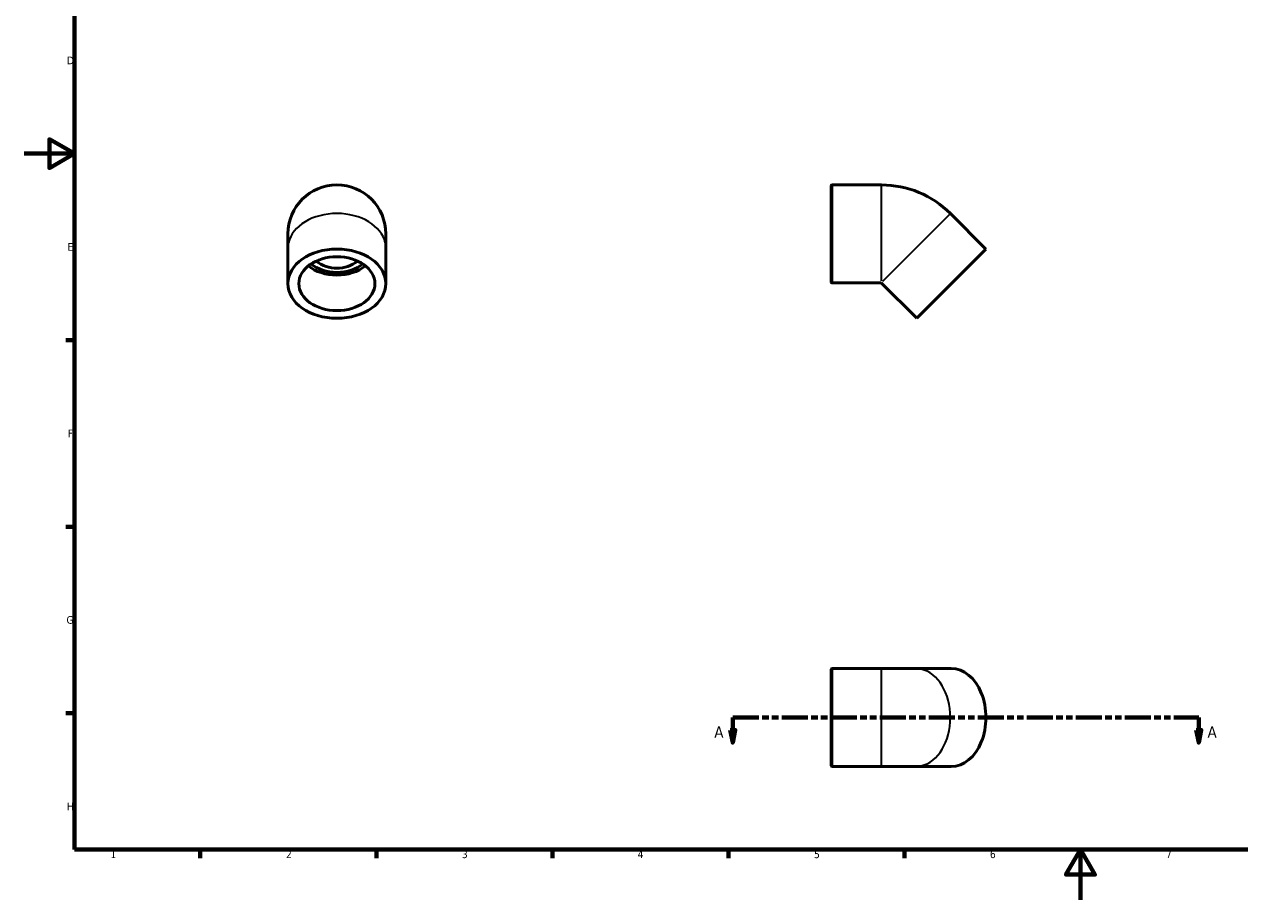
# Model space of a CAD drawing. Header units: millimetres. Extents: x 0 to 906, y 0 to 697.
# Tile 1 of 3: x 0 to 484, y 0 to 348. Entities that reach past the tile are written whole.
import ezdxf

# ---------------------------------------------------------------- set-up
doc = ezdxf.new("R2010")
doc.units = ezdxf.units.MM
doc.linetypes.add('DOUBLE_DASH_CHAIN', pattern=[1.2403, 0.6614, -0.0827, 0.1654, -0.0827, 0.1654, -0.0827])
for name, color, linetype, lineweight in [('Border (ANSI)', 7, 'Continuous', 70), ('Section Line (ANSI)', 7, 'DOUBLE_DASH_CHAIN', 70), ('Visible (ANSI)', 7, 'Continuous', 50), ('Visible Narrow (ANSI)', 7, 'Continuous', 35)]:
    doc.layers.add(name, color=color, linetype=linetype, lineweight=lineweight)
doc.styles.add('Label Text (ANSI)', font='tahoma.ttf')
doc.styles.add('Note Text (ANSI)', font='tahoma.ttf')

# ---------------------------------------------------------------- blocks, each defined once
blk = doc.blocks.new('Borders Default Border')
at = {"layer": 'Border (ANSI)'}
for p, q in [((20, 222.75), (16.55, 222.75)), ((20, 148.5), (16.55, 148.5)), ((20, 74.25), (16.55, 74.25)), ((70.08, 20), (70.08, 16.55)), ((140.17, 20), (140.17, 16.55)), ((210.25, 20), (210.25, 16.55)), ((280.33, 20), (280.33, 16.55)), ((350.42, 20), (350.42, 16.55))]:
    blk.add_line(p, q, dxfattribs=at)
at = {"layer": 'Border (ANSI)', "flags": 128}
for points in [[(20, 20), (20, 574), (821, 574), (821, 20), (20, 20)], [(0, 297), (20, 297), (10, 302.77), (10, 291.23), (20, 297)], [(420.5, 0), (420.5, 20), (414.73, 10), (426.27, 10), (420.5, 20)]]:
    blk.add_lwpolyline(points, dxfattribs=at)
at = {"layer": 'Border (ANSI)', "char_height": 3.05, "attachment_point": 7, "style": 'Note Text (ANSI)'}
for s, insert in [('D', (16.96, 332.6)), ('E', (17.21, 258.35)), ('F', (17.29, 184.1)), ('G', (16.81, 109.79)), ('H', (16.97, 35.6)), ('1', (34.35, 16.55)), ('2', (104.2, 16.55)), ('3', (174.26, 16.49)), ('4', (244.23, 16.55)), ('5', (314.48, 16.49)), ('6', (384.49, 16.49)), ('7', (454.6, 16.55))]:
    blk.add_mtext(s, dxfattribs=dict(at, insert=insert))
blk = doc.blocks.new('2dTransSection0')
at = {"layer": 'Section Line (ANSI)', "linetype": 'DOUBLE_DASH_CHAIN', "ltscale": 15.733796}
blk.add_line((282.09, 72.53), (467.63, 72.53), dxfattribs=at)
at = {"layer": 'Section Line (ANSI)', "linetype": 'Continuous'}
for p, q in [((282.09, 72.53), (292, 72.53)), ((282.09, 72.53), (282.09, 67.53)), ((457.72, 72.53), (467.63, 72.53)), ((467.63, 72.53), (467.63, 67.53)), ((281.09, 67.53), (282.09, 62.53)), ((283.09, 67.53), (281.09, 67.53)), ((282.09, 67.53), (282.09, 62.53)), ((282.09, 62.53), (283.09, 67.53)), ((466.63, 67.53), (467.63, 62.53)), ((468.63, 67.53), (466.63, 67.53)), ((467.63, 67.53), (467.63, 62.53)), ((467.63, 62.53), (468.63, 67.53))]:
    blk.add_line(p, q, dxfattribs=at)
at = {"layer": 'Section Line (ANSI)', "linetype": 'Continuous', "flags": 128}
for points in [[(281.09, 67.53), (282.09, 62.53), (283.09, 67.53), (281.09, 67.53)], [(466.63, 67.53), (467.63, 62.53), (468.63, 67.53), (466.63, 67.53)]]:
    blk.add_lwpolyline(points, dxfattribs=at)
at = {"layer": 'Section Line (ANSI)'}
for points in [[(281.09, 67.53), (282.09, 62.53), (283.09, 67.53), (281.09, 67.53)], [(466.63, 67.53), (467.63, 62.53), (468.63, 67.53), (466.63, 67.53)]]:
    blk.add_solid(points, dxfattribs=at)
at = {"layer": 'Section Line (ANSI)', "char_height": 4.57, "attachment_point": 7, "style": 'Label Text (ANSI)'}
for insert in [(274.73, 64.46), (471.11, 64.46)]:
    blk.add_mtext('A', dxfattribs=dict(at, insert=insert))

msp = doc.modelspace()

# ---------------------------------------------------------------- linework, layer by layer
at = {"layer": 'Visible (ANSI)'}
for p, q in [((321.315, 245.851), (321.315, 284.245)), ((321.618, 284.548), (341.315, 284.548)), ((382.902, 259.038), (368.76, 273.18)), ((104.959, 265.048), (104.959, 259.391)), ((143.959, 259.391), (143.959, 265.048)), ((104.959, 245.249), (104.959, 259.391)), ((143.959, 245.249), (143.959, 259.391)), ((382.902, 259.038), (355.325, 231.461)), ((321.618, 245.548), (341.237, 245.548)), ((341.315, 245.735), (341.237, 245.548)), ((355.325, 231.461), (341.237, 245.548)), ((321.618, 92.029), (341.315, 92.029)), ((354.971, 92.029), (341.315, 92.029)), ((369.114, 92.029), (354.971, 92.029)), ((321.315, 53.332), (321.315, 91.726)), ((321.618, 53.029), (341.315, 53.029)), ((341.315, 53.029), (354.971, 53.029)), ((369.114, 53.029), (354.971, 53.029))]:
    msp.add_line(p, q, dxfattribs=at)
for centre, radius, start, end in [((124.459, 265.048), 19.5, 0, 180), ((321.618, 284.245), 0.303, 90, 180), ((341.315, 245.735), 38.814, 45, 90), ((124.459, 265.048), 13.631, 232.61111, 307.38889), ((321.618, 245.851), 0.303, 180, 270), ((321.618, 91.726), 0.303, 90, 180), ((321.618, 53.332), 0.303, 180, 270)]:
    msp.add_arc(centre, radius, start, end, dxfattribs=at)
for major_axis in [(-19.5, 0), (-15.146, 0)]:
    msp.add_ellipse((124.459, 245.249), major_axis=major_axis, ratio=0.7071068, dxfattribs=at)
for centre, major_axis, start_param, end_param in [((124.459, 259.391), (-15.146, 0), 0.7211677, 2.4204249), ((124.459, 259.391), (-13.631, 0), 0.7124503, 2.4291424), ((369.114, 72.529), (0, -19.5), 0, 3.1415927)]:
    msp.add_ellipse(centre, major_axis=major_axis, ratio=0.7071068, start_param=start_param, end_param=end_param, dxfattribs=at)
at = {"layer": 'Visible Narrow (ANSI)'}
for p, q in [((321.618, 284.308), (321.618, 245.788)), ((341.315, 246.354), (341.315, 284.329)), ((368.605, 273.025), (341.753, 246.173)), ((321.618, 91.789), (321.618, 53.269)), ((341.315, 53.269), (341.315, 91.789))]:
    msp.add_line(p, q, dxfattribs=at)
for centre, major_axis, start_param, end_param in [((124.459, 259.391), (-19.5, 0), 3.2986723, 6.1261057), ((354.971, 72.529), (0, -19.5), 0.1570796, 2.984513)]:
    msp.add_ellipse(centre, major_axis=major_axis, ratio=0.7071068, start_param=start_param, end_param=end_param, dxfattribs=at)

# ---------------------------------------------------------------- block references
msp.add_blockref('Borders Default Border', (0, 0))
at = {"layer": 'Section Line (ANSI)'}
msp.add_blockref('2dTransSection0', (0, 0), dxfattribs=at)

doc.saveas('drawing.dxf')
